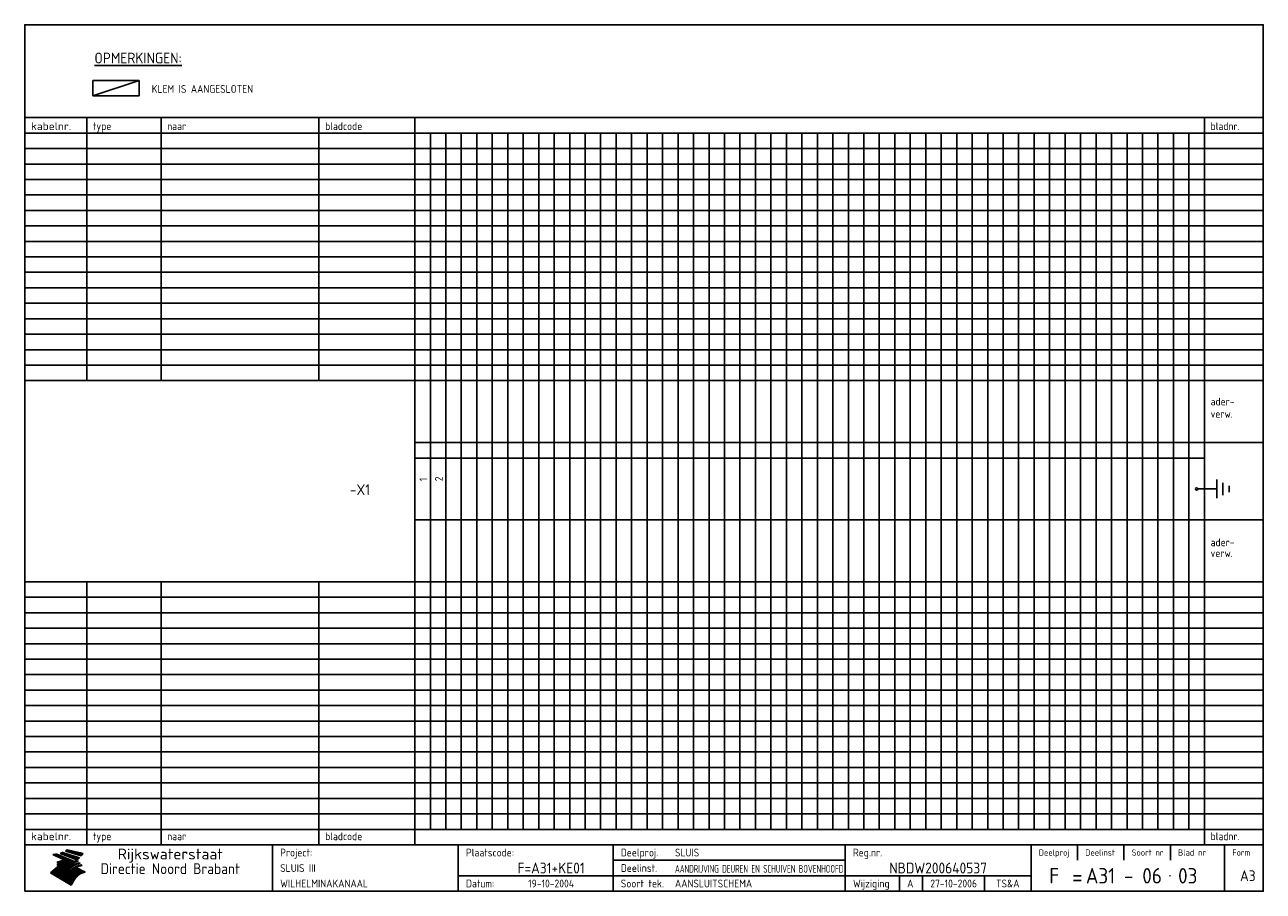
# Model space of a CAD drawing. Extents: x 10 to 410, y 10 to 290.
import ezdxf
from ezdxf.enums import TextEntityAlignment as Align

# ---------------------------------------------------------------- set-up
doc = ezdxf.new("R2010")
doc.units = 0
doc.header["$MEASUREMENT"] = 0
doc.linetypes.add('CENTRE', pattern=[50.8, 31.75, -6.35, 6.35, -6.35])
doc.layers.get('0').update_dxf_attribs({"linetype": 'CONTINUOUS'})
for name, color, linetype in [('0-25', 7, 'CONTINUOUS'), ('0-35', 2, 'CONTINUOUS'), ('0-50', 3, 'CONTINUOUS'), ('B-25', 7, 'CONTINUOUS'), ('B-35', 2, 'CONTINUOUS'), ('S-25', 7, 'CONTINUOUS'), ('S-35', 2, 'CONTINUOUS')]:
    doc.layers.add(name, color=color, linetype=linetype)
doc.styles.add('ISO', font='iso.shx')
doc.styles.get("Standard").update_dxf_attribs({"font": 'iso.shx'})

# ---------------------------------------------------------------- blocks, each defined once
blk = doc.blocks.new('rme15')
at = {"layer": '0-25'}
for p, q in [((410, 35), (10, 35)), ((410, 30), (10, 30)), ((350, 25), (350, 20)), ((365, 25), (365, 20)), ((380, 25), (380, 20)), ((200, 20), (275, 20)), ((150, 15), (335, 15)), ((292.5, 15), (292.5, 10)), ((300, 15), (300, 10)), ((320, 15), (320, 10))]:
    blk.add_line(p, q, dxfattribs=at)
at = {"layer": '0-25', "color": 7}
for p, q in [((19.1, 21.89), (25.12, 19)), ((19.1, 21.89), (25.12, 19)), ((19.17, 21.86), (20.7, 21.86)), ((19.29, 21.8), (20.83, 21.8)), ((19.4, 21.75), (20.96, 21.75)), ((19.52, 21.69), (21.09, 21.69)), ((19.64, 21.63), (21.22, 21.63)), ((19.74, 21.92), (20.56, 21.92)), ((19.75, 21.58), (21.36, 21.58)), ((19.87, 21.52), (21.49, 21.52)), ((19.99, 21.47), (21.62, 21.47)), ((20.11, 21.41), (21.75, 21.41)), ((20.22, 21.35), (21.88, 21.35)), ((20.25, 21.97), (20.43, 21.97)), ((20.34, 21.3), (22.02, 21.3)), ((20.38, 21.99), (26.02, 19.59)), ((20.38, 21.99), (26.02, 19.59)), ((20.46, 21.24), (22.15, 21.24)), ((20.57, 21.18), (22.28, 21.18)), ((20.69, 21.13), (22.41, 21.13)), ((20.81, 21.07), (22.55, 21.07)), ((20.92, 21.02), (22.68, 21.02)), ((21.04, 20.96), (22.81, 20.96)), ((21.16, 20.9), (22.94, 20.9)), ((21.27, 20.85), (23.07, 20.85)), ((21.39, 20.79), (23.21, 20.79)), ((21.47, 22.25), (26.83, 20.19)), ((21.47, 22.25), (26.83, 20.19)), ((21.49, 22.25), (23.07, 22.25)), ((21.51, 20.73), (23.34, 20.73)), ((21.6, 22.2), (23.25, 22.2)), ((21.63, 20.68), (23.47, 20.68)), ((21.65, 22.31), (22.89, 22.31)), ((21.74, 20.62), (23.6, 20.62)), ((21.75, 22.14), (23.42, 22.14)), ((21.8, 22.37), (22.71, 22.37)), ((21.86, 20.57), (23.73, 20.57)), ((21.9, 22.08), (23.6, 22.08)), ((21.94, 22.42), (22.53, 22.42)), ((21.98, 20.51), (23.87, 20.51)), ((22.04, 22.03), (23.78, 22.03)), ((22.06, 22.48), (22.36, 22.48)), ((22.09, 20.45), (24, 20.45)), ((22.18, 22.53), (27.65, 20.8)), ((22.18, 22.53), (27.65, 20.8)), ((22.19, 21.97), (23.96, 21.97)), ((22.21, 20.4), (24.13, 20.4)), ((22.33, 20.34), (24.26, 20.34)), ((22.34, 21.92), (24.13, 21.92)), ((22.37, 20), (23.08, 20)), ((22.44, 20.28), (24.4, 20.28)), ((22.48, 21.86), (24.31, 21.86)), ((22.49, 20.06), (23.04, 20.06)), ((22.56, 20.23), (24.53, 20.23)), ((22.61, 20.12), (22.93, 20.12)), ((22.63, 21.8), (24.49, 21.8)), ((22.68, 20.17), (24.66, 20.17)), ((22.71, 20.17), (22.82, 20.17)), ((23.11, 20.02), (22.77, 20.2)), ((23.11, 20.02), (22.77, 20.2)), ((22.78, 21.75), (24.67, 21.75)), ((22.79, 20.12), (24.79, 20.12)), ((22.91, 20.06), (24.92, 20.06)), ((22.92, 21.69), (24.85, 21.69)), ((23.03, 20), (25.06, 20)), ((23.07, 21.63), (25.02, 21.63)), ((23.14, 22.99), (28.22, 21.46)), ((23.14, 22.99), (28.22, 21.46)), ((23.15, 22.98), (25.33, 22.98)), ((23.22, 21.58), (25.2, 21.58)), ((23.23, 23.04), (25.09, 23.04)), ((23.32, 23.1), (24.84, 23.1)), ((23.34, 22.93), (25.57, 22.93)), ((23.36, 21.52), (25.38, 21.52)), ((23.4, 23.15), (24.6, 23.15)), ((23.49, 23.21), (24.36, 23.21)), ((23.51, 21.47), (25.56, 21.47)), ((23.52, 22.87), (25.81, 22.87)), ((23.57, 23.27), (24.12, 23.27)), ((23.64, 23.32), (23.87, 23.32)), ((23.66, 21.41), (25.74, 21.41)), ((23.7, 23.36), (28.82, 22.17)), ((23.7, 23.36), (28.82, 22.17)), ((23.71, 22.82), (26.06, 22.82)), ((23.8, 21.35), (25.91, 21.35)), ((23.9, 22.76), (26.3, 22.76)), ((23.95, 21.3), (26.09, 21.3)), ((24.09, 22.7), (26.54, 22.7)), ((24.09, 21.24), (26.27, 21.24)), ((24.24, 21.18), (26.45, 21.18)), ((24.27, 22.65), (26.78, 22.65)), ((24.39, 21.13), (26.62, 21.13)), ((24.46, 22.59), (27.03, 22.59)), ((24.53, 21.07), (26.8, 21.07)), ((24.65, 22.53), (27.27, 22.53)), ((24.68, 21.02), (26.98, 21.02)), ((24.83, 20.96), (27.16, 20.96)), ((24.84, 22.48), (27.51, 22.48)), ((24.97, 20.9), (27.34, 20.9)), ((25.02, 22.42), (27.75, 22.42)), ((25.12, 20.85), (27.51, 20.85)), ((25.21, 22.37), (28, 22.37)), ((25.27, 20.79), (27.63, 20.79)), ((25.4, 22.31), (28.24, 22.31)), ((25.41, 20.73), (27.57, 20.73)), ((25.56, 20.68), (27.51, 20.68)), ((25.58, 22.25), (28.48, 22.25)), ((25.71, 20.62), (27.44, 20.62)), ((25.77, 22.2), (28.72, 22.2)), ((25.85, 20.57), (27.37, 20.57)), ((25.96, 22.14), (28.79, 22.14)), ((26, 20.51), (27.29, 20.51)), ((26.15, 22.08), (28.75, 22.08)), ((26.15, 20.45), (27.22, 20.45)), ((26.29, 20.4), (27.14, 20.4)), ((26.33, 22.03), (28.71, 22.03)), ((26.44, 20.34), (27.06, 20.34)), ((26.52, 21.97), (28.66, 21.97)), ((26.59, 20.28), (26.97, 20.28)), ((26.71, 21.92), (28.62, 21.92)), ((26.73, 20.23), (26.89, 20.23)), ((26.9, 21.86), (28.57, 21.86)), ((27.08, 21.8), (28.52, 21.8)), ((27.27, 21.75), (28.48, 21.75)), ((27.46, 21.69), (28.43, 21.69)), ((27.65, 21.63), (28.38, 21.63)), ((27.83, 21.58), (28.33, 21.58)), ((28.02, 21.52), (28.28, 21.52)), ((28.21, 21.47), (28.22, 21.47)), ((20.58, 17.88), (18.3, 16)), ((20.58, 17.88), (18.3, 16)), ((24.94, 11.97), (18.3, 16)), ((24.94, 11.97), (18.3, 16)), ((18.31, 16.01), (20.96, 16.01)), ((18.38, 16.07), (21.46, 16.07)), ((18.45, 16.12), (21.88, 16.12)), ((18.52, 16.18), (22.15, 16.18)), ((18.59, 16.23), (22.38, 16.23)), ((18.65, 16.29), (22.58, 16.29)), ((18.72, 16.35), (22.75, 16.35)), ((18.79, 16.4), (22.91, 16.4)), ((18.86, 16.46), (20.6, 16.46)), ((18.93, 16.52), (20.6, 16.52)), ((18.99, 16.57), (20.6, 16.57)), ((19.06, 16.63), (20.6, 16.63)), ((19.13, 16.68), (20.6, 16.68)), ((19.2, 16.74), (20.6, 16.74)), ((19.27, 16.8), (20.6, 16.8)), ((19.33, 16.85), (21.07, 16.85)), ((19.4, 16.91), (21.55, 16.91)), ((19.47, 16.97), (21.88, 16.97)), ((19.54, 17.02), (22.13, 17.02)), ((19.61, 17.08), (22.34, 17.08)), ((19.67, 17.13), (20.6, 17.13)), ((19.74, 17.19), (20.6, 17.19)), ((19.81, 17.25), (20.6, 17.25)), ((19.88, 17.3), (20.6, 17.3)), ((19.95, 17.36), (20.6, 17.36)), ((20.01, 17.42), (20.6, 17.42)), ((20.08, 17.47), (20.93, 17.47)), ((20.15, 17.53), (21.26, 17.53)), ((20.22, 17.58), (21.51, 17.58)), ((20.29, 17.64), (21.72, 17.64)), ((20.35, 17.7), (21.9, 17.7)), ((20.42, 17.75), (22.07, 17.75)), ((20.49, 17.81), (22.22, 17.81)), ((20.56, 17.87), (22.36, 17.87)), ((20.6, 19.11), (20.58, 19.51)), ((20.6, 19.11), (20.58, 19.51)), ((20.58, 19.5), (22.09, 19.5)), ((20.58, 19.44), (21.95, 19.44)), ((20.59, 19.38), (21.79, 19.38)), ((20.59, 19.33), (21.62, 19.33)), ((20.59, 19.27), (21.42, 19.27)), ((20.6, 19.22), (21.2, 19.22)), ((20.6, 19.16), (20.93, 19.16)), ((20.6, 19.11), (20.69, 19.12)), ((20.6, 19.11), (20.69, 19.12)), ((20.6, 18.79), (20.77, 18.81)), ((20.6, 18.79), (20.77, 18.81)), ((20.6, 18.29), (20.6, 18.79)), ((20.6, 18.29), (20.6, 18.79)), ((20.6, 18.77), (22.46, 18.77)), ((20.6, 18.71), (22.33, 18.71)), ((20.6, 18.65), (22.19, 18.65)), ((20.6, 18.6), (22.04, 18.6)), ((20.6, 18.54), (21.87, 18.54)), ((20.6, 18.48), (21.68, 18.48)), ((20.6, 18.43), (21.46, 18.43)), ((20.6, 18.37), (21.21, 18.37)), ((20.6, 18.29), (20.88, 18.32)), ((20.6, 18.29), (20.88, 18.32)), ((20.6, 18.32), (20.87, 18.32)), ((20.6, 17.88), (20.86, 17.91)), ((20.6, 17.88), (20.86, 17.91)), ((20.6, 17.43), (20.97, 17.48)), ((20.6, 17.43), (20.97, 17.48)), ((20.6, 17.43), (20.6, 17.09)), ((20.6, 17.43), (20.6, 17.09)), ((20.6, 17.09), (21.26, 17.16)), ((20.6, 17.09), (21.26, 17.16)), ((20.6, 16.8), (21.37, 16.89)), ((20.6, 16.8), (21.37, 16.89)), ((20.6, 16.8), (20.6, 16.45)), ((20.6, 16.8), (20.6, 16.45)), ((20.6, 16.45), (21.56, 16.56)), ((20.6, 16.45), (21.56, 16.56)), ((20.6, 15.97), (21.67, 16.09)), ((20.6, 15.97), (21.67, 16.09)), ((20.7, 16.46), (23.06, 16.46)), ((20.9, 19.55), (22.23, 19.55)), ((20.9, 18.82), (22.59, 18.82)), ((20.98, 17.92), (22.5, 17.92)), ((21.02, 17.13), (22.53, 17.13)), ((21.19, 19.61), (22.35, 19.61)), ((21.2, 16.52), (23.2, 16.52)), ((21.32, 18.88), (22.71, 18.88)), ((21.32, 17.98), (22.62, 17.98)), ((21.42, 19.67), (22.47, 19.67)), ((21.47, 17.19), (22.7, 17.19)), ((21.59, 18.03), (22.74, 18.03)), ((21.61, 18.93), (22.82, 18.93)), ((21.62, 19.72), (22.59, 19.72)), ((21.72, 16.57), (23.32, 16.57)), ((21.77, 17.25), (22.85, 17.25)), ((21.8, 19.78), (22.69, 19.78)), ((21.8, 18.09), (22.85, 18.09)), ((21.84, 18.99), (22.92, 18.99)), ((21.96, 19.83), (22.79, 19.83)), ((21.99, 18.15), (22.95, 18.15)), ((22.01, 17.3), (22.99, 17.3)), ((22.03, 19.05), (23.03, 19.05)), ((22.1, 16.63), (23.44, 16.63)), ((22.11, 19.89), (22.89, 19.89)), ((22.16, 18.2), (23.05, 18.2)), ((22.21, 19.1), (23.12, 19.1)), ((22.21, 17.36), (23.12, 17.36)), ((22.24, 19.95), (22.99, 19.95)), ((22.31, 18.26), (23.15, 18.26)), ((22.36, 19.16), (23.22, 19.16)), ((22.38, 16.68), (23.56, 16.68)), ((22.39, 17.42), (23.24, 17.42)), ((22.45, 18.32), (23.24, 18.32)), ((22.51, 19.22), (23.3, 19.22)), ((22.56, 17.47), (23.36, 17.47)), ((22.59, 18.37), (23.33, 18.37)), ((22.6, 16.74), (23.66, 16.74)), ((22.64, 19.27), (23.39, 19.27)), ((22.71, 18.43), (23.42, 18.43)), ((22.71, 17.53), (23.47, 17.53)), ((22.77, 19.33), (23.47, 19.33)), ((22.79, 16.8), (23.77, 16.8)), ((22.83, 18.48), (23.5, 18.48)), ((22.84, 17.58), (23.57, 17.58)), ((22.89, 19.38), (23.55, 19.38)), ((22.94, 18.54), (23.58, 18.54)), ((22.96, 16.85), (23.86, 16.85)), ((22.97, 17.64), (23.67, 17.64)), ((23, 19.44), (23.63, 19.44)), ((23.04, 18.6), (23.66, 18.6)), ((23.1, 19.5), (23.72, 19.5)), ((23.1, 17.7), (23.77, 17.7)), ((23.12, 16.91), (23.96, 16.91)), ((23.14, 18.65), (23.74, 18.65)), ((23.15, 19.95), (25.19, 19.95)), ((23.21, 19.55), (23.8, 19.55)), ((23.21, 17.75), (23.86, 17.75)), ((23.21, 16.01), (28.9, 16.01)), ((23.24, 18.71), (23.82, 18.71)), ((23.26, 19.89), (25.32, 19.89)), ((23.26, 16.97), (24.05, 16.97)), ((23.3, 19.61), (23.88, 19.61)), ((23.32, 17.81), (23.95, 17.81)), ((23.33, 18.77), (23.91, 18.77)), ((23.37, 16.07), (29.08, 16.07)), ((23.38, 19.83), (25.45, 19.83)), ((23.39, 19.67), (23.81, 19.67)), ((23.39, 17.02), (24.14, 17.02)), ((23.42, 18.82), (23.99, 18.82)), ((23.42, 17.87), (24.03, 17.87)), ((23.45, 19.7), (23.58, 19.79)), ((23.45, 19.7), (23.58, 19.79)), ((23.48, 19.72), (23.7, 19.72)), ((23.5, 19.78), (25.58, 19.78)), ((23.51, 18.88), (24.07, 18.88)), ((23.51, 16.12), (29.27, 16.12)), ((23.52, 17.92), (24.11, 17.92)), ((23.52, 17.08), (24.22, 17.08)), ((23.54, 18.9), (24.3, 19.42)), ((23.54, 18.9), (24.3, 19.42)), ((23.56, 19.78), (23.59, 19.78)), ((23.56, 19.39), (23.9, 19.62)), ((23.56, 19.39), (23.9, 19.62)), ((23.58, 19.79), (23.9, 19.62)), ((23.58, 19.79), (23.9, 19.62)), ((23.59, 18.93), (24.15, 18.93)), ((23.61, 19.72), (25.72, 19.72)), ((23.62, 17.98), (24.2, 17.98)), ((23.63, 17.13), (24.3, 17.13)), ((23.65, 18.59), (24.62, 19.25)), ((23.65, 18.59), (24.62, 19.25)), ((29.41, 16.17), (23.65, 16.17)), ((23.67, 18.99), (24.23, 18.99)), ((23.71, 18.03), (24.28, 18.03)), ((23.73, 19.67), (25.85, 19.67)), ((23.75, 19.05), (24.32, 19.05)), ((23.75, 17.19), (24.38, 17.19)), ((23.77, 16.23), (29.47, 16.23)), ((23.79, 18.09), (24.36, 18.09)), ((23.83, 19.1), (24.4, 19.1)), ((23.85, 19.61), (25.98, 19.61)), ((23.85, 17.25), (24.46, 17.25)), ((23.88, 18.15), (24.44, 18.15)), ((23.89, 16.29), (29.36, 16.29)), ((23.92, 19.16), (24.48, 19.16)), ((23.94, 18.19), (25.23, 19.07)), ((23.94, 18.19), (25.23, 19.07)), ((23.95, 17.3), (24.55, 17.3)), ((23.96, 19.55), (25.96, 19.55)), ((23.96, 18.2), (24.53, 18.2)), ((24, 19.22), (24.56, 19.22)), ((24, 16.35), (29.24, 16.35)), ((24.04, 18.26), (24.61, 18.26)), ((24.05, 17.36), (24.63, 17.36)), ((24.06, 17.88), (25.34, 18.76)), ((24.06, 17.88), (25.34, 18.76)), ((24.08, 19.5), (25.88, 19.5)), ((24.08, 19.27), (24.58, 19.27)), ((24.11, 16.4), (29.13, 16.4)), ((24.13, 18.32), (24.69, 18.32)), ((24.14, 17.42), (24.71, 17.42)), ((24.16, 19.33), (24.47, 19.33)), ((24.2, 19.44), (25.79, 19.44)), ((24.21, 18.37), (24.77, 18.37)), ((24.21, 16.46), (29.02, 16.46)), ((24.23, 17.47), (24.79, 17.47)), ((24.24, 17.48), (25.52, 18.36)), ((24.24, 17.48), (25.52, 18.36)), ((24.25, 19.38), (24.36, 19.38)), ((24.29, 18.43), (24.85, 18.43)), ((24.3, 19.42), (24.62, 19.25)), ((24.3, 19.42), (24.62, 19.25)), ((24.31, 19.38), (25.71, 19.38)), ((24.31, 17.53), (24.87, 17.53)), ((24.31, 16.52), (28.91, 16.52)), ((24.35, 17.17), (25.64, 18.05)), ((24.35, 17.17), (25.64, 18.05)), ((24.37, 18.48), (24.94, 18.48)), ((24.39, 17.58), (24.96, 17.58)), ((24.4, 16.57), (28.79, 16.57)), ((24.43, 19.33), (25.62, 19.33)), ((24.45, 18.54), (25.02, 18.54)), ((24.47, 17.64), (25.04, 17.64)), ((24.49, 16.63), (28.68, 16.63)), ((24.54, 18.6), (25.1, 18.6)), ((24.55, 19.27), (25.54, 19.27)), ((24.56, 17.7), (25.12, 17.7)), ((24.57, 16.68), (28.57, 16.68)), ((24.62, 18.65), (25.18, 18.65)), ((24.63, 16.72), (25.91, 17.6)), ((24.63, 16.72), (25.91, 17.6)), ((24.64, 17.75), (25.2, 17.75)), ((24.66, 16.74), (28.45, 16.74)), ((24.67, 19.22), (25.45, 19.22)), ((24.7, 18.71), (25.27, 18.71)), ((24.72, 17.81), (25.29, 17.81)), ((24.74, 16.8), (28.34, 16.8)), ((24.78, 19.16), (25.37, 19.16)), ((24.78, 18.77), (25.34, 18.77)), ((24.8, 17.87), (25.37, 17.87)), ((24.82, 16.85), (28.23, 16.85)), ((24.87, 18.82), (25.4, 18.82)), ((24.89, 17.92), (25.45, 17.92)), ((24.9, 19.1), (25.28, 19.1)), ((24.9, 16.91), (28.11, 16.91)), ((24.95, 18.88), (25.45, 18.88)), ((24.97, 17.98), (25.53, 17.98)), ((24.99, 16.97), (28, 16.97)), ((25.02, 19.05), (25.2, 19.05)), ((25.03, 18.93), (25.51, 18.93)), ((25.05, 18.03), (25.61, 18.03)), ((25.07, 17.02), (27.89, 17.02)), ((25.11, 18.99), (25.57, 18.99)), ((26.02, 19.59), (25.12, 19)), ((26.02, 19.59), (25.12, 19)), ((25.13, 18.09), (25.68, 18.09)), ((25.15, 17.08), (27.77, 17.08)), ((25.19, 19.05), (25.63, 19.05)), ((25.21, 18.15), (25.75, 18.15)), ((25.23, 17.13), (27.66, 17.13)), ((25.26, 19.1), (25.7, 19.1)), ((25.3, 18.2), (25.82, 18.2)), ((25.31, 17.19), (27.55, 17.19)), ((25.33, 19.16), (25.77, 19.16)), ((25.38, 18.26), (25.89, 18.26)), ((25.39, 19.22), (25.85, 19.22)), ((25.4, 17.25), (27.43, 17.25)), ((25.46, 18.32), (25.97, 18.32)), ((25.47, 19.27), (25.93, 19.27)), ((25.48, 17.3), (27.32, 17.3)), ((25.54, 19.33), (26.03, 19.33)), ((25.54, 18.37), (26.06, 18.37)), ((25.56, 17.36), (27.21, 17.36)), ((25.62, 18.43), (26.14, 18.43)), ((25.63, 19.38), (26.13, 19.38)), ((25.64, 17.42), (27.1, 17.42)), ((25.7, 18.48), (26.24, 18.48)), ((25.72, 19.44), (26.24, 19.44)), ((25.73, 17.47), (26.98, 17.47)), ((25.79, 18.54), (26.34, 18.54)), ((25.81, 17.53), (26.87, 17.53)), ((25.82, 19.5), (26.36, 19.5)), ((25.89, 18.6), (26.46, 18.6)), ((25.89, 17.58), (26.76, 17.58)), ((25.93, 19.55), (26.53, 19.55)), ((25.96, 17.64), (26.64, 17.64)), ((25.99, 18.65), (26.58, 18.65)), ((26.04, 17.7), (26.59, 17.7)), ((26.06, 19.61), (26.85, 19.61)), ((26.1, 18.71), (26.72, 18.71)), ((26.12, 17.75), (26.67, 17.75)), ((26.2, 17.81), (26.76, 17.81)), ((26.21, 19.67), (27.23, 19.67)), ((26.23, 18.77), (26.89, 18.77)), ((26.29, 17.87), (26.86, 17.87)), ((26.37, 18.82), (27.09, 18.82)), ((26.39, 17.92), (26.97, 17.92)), ((26.44, 19.72), (27.18, 19.72)), ((26.49, 17.98), (27.09, 17.98)), ((26.53, 18.88), (27.34, 18.88)), ((26.56, 17.68), (29.54, 16.2)), ((26.56, 17.68), (29.54, 16.2)), ((26.6, 18.03), (27.22, 18.03)), ((26.72, 18.09), (27.38, 18.09)), ((26.73, 18.93), (27.66, 18.93)), ((26.85, 18.15), (27.56, 18.15)), ((26.99, 18.99), (27.9, 18.99)), ((27, 18.2), (27.8, 18.2)), ((27.13, 19.78), (27.25, 19.64)), ((27.13, 19.78), (27.25, 19.64)), ((27.18, 18.26), (28.13, 18.26)), ((27.26, 19.05), (27.84, 19.05)), ((27.39, 18.32), (28.47, 18.32)), ((27.7, 18.37), (28.49, 18.37)), ((27.78, 19.1), (27.93, 18.96)), ((27.78, 19.1), (27.93, 18.96)), ((28, 18.43), (28.44, 18.43)), ((28.29, 15.83), (29.54, 16.2)), ((28.29, 15.83), (29.54, 16.2)), ((28.39, 18.48), (28.54, 18.32)), ((28.39, 18.48), (28.54, 18.32)), ((29.54, 16.2), (29.45, 16.17)), ((29.54, 16.2), (29.45, 16.17)), ((29.46, 16.18), (29.47, 16.18)), ((18.38, 15.95), (20.6, 15.95)), ((18.47, 15.9), (20.6, 15.9)), ((18.57, 15.84), (20.6, 15.84)), ((18.66, 15.78), (20.6, 15.78)), ((18.75, 15.73), (20.6, 15.73)), ((18.85, 15.67), (20.6, 15.67)), ((18.94, 15.62), (20.6, 15.62)), ((19.03, 15.56), (27.83, 15.56)), ((19.12, 15.5), (27.75, 15.5)), ((19.22, 15.45), (27.66, 15.45)), ((19.31, 15.39), (27.58, 15.39)), ((19.4, 15.33), (27.5, 15.33)), ((19.49, 15.28), (27.43, 15.28)), ((19.59, 15.22), (27.36, 15.22)), ((19.68, 15.17), (27.29, 15.17)), ((19.77, 15.11), (27.22, 15.11)), ((19.86, 15.05), (27.15, 15.05)), ((19.96, 15), (27.09, 15)), ((20.05, 14.94), (27.02, 14.94)), ((20.14, 14.88), (26.96, 14.88)), ((20.24, 14.83), (26.9, 14.83)), ((20.33, 14.77), (26.84, 14.77)), ((20.42, 14.72), (26.79, 14.72)), ((20.51, 14.66), (26.73, 14.66)), ((20.6, 15.97), (20.6, 15.58)), ((20.6, 15.97), (20.6, 15.58)), ((20.6, 15.58), (21.95, 15.73)), ((20.6, 15.58), (21.95, 15.73)), ((20.61, 14.6), (26.68, 14.6)), ((20.7, 14.55), (26.62, 14.55)), ((20.79, 14.49), (26.57, 14.49)), ((20.88, 14.43), (26.52, 14.43)), ((20.94, 15.62), (27.92, 15.62)), ((20.98, 14.38), (26.47, 14.38)), ((21.07, 14.32), (26.42, 14.32)), ((21.16, 14.27), (26.38, 14.27)), ((21.25, 14.21), (26.33, 14.21)), ((21.35, 14.15), (26.29, 14.15)), ((21.44, 14.1), (26.24, 14.1)), ((21.45, 15.67), (28.01, 15.67)), ((21.53, 14.04), (26.2, 14.04)), ((21.63, 13.98), (26.16, 13.98)), ((21.72, 13.93), (26.12, 13.93)), ((21.81, 13.87), (26.08, 13.87)), ((21.9, 13.82), (26.04, 13.82)), ((21.96, 15.73), (28.11, 15.73)), ((22, 13.76), (26, 13.76)), ((22.09, 13.7), (25.96, 13.7)), ((22.18, 13.65), (25.93, 13.65)), ((22.27, 13.59), (25.89, 13.59)), ((22.34, 15.78), (28.21, 15.78)), ((22.37, 13.53), (25.86, 13.53)), ((22.46, 13.48), (25.82, 13.48)), ((22.55, 13.42), (25.79, 13.42)), ((22.62, 15.84), (28.33, 15.84)), ((22.65, 13.37), (25.76, 13.37)), ((22.74, 13.31), (25.73, 13.31)), ((22.83, 13.25), (25.69, 13.25)), ((22.84, 15.9), (28.52, 15.9)), ((22.92, 13.2), (25.66, 13.2)), ((23.02, 13.14), (25.63, 13.14)), ((23.04, 15.95), (28.71, 15.95)), ((23.11, 13.08), (25.59, 13.08)), ((23.2, 13.03), (25.56, 13.03)), ((23.29, 12.97), (25.53, 12.97)), ((23.39, 12.92), (25.5, 12.92)), ((23.48, 12.86), (25.46, 12.86)), ((23.57, 12.8), (25.43, 12.8)), ((23.66, 12.75), (25.4, 12.75)), ((23.76, 12.69), (25.36, 12.69)), ((23.85, 12.63), (25.33, 12.63)), ((23.94, 12.58), (25.3, 12.58)), ((24.04, 12.52), (25.26, 12.52)), ((24.13, 12.47), (25.23, 12.47)), ((24.22, 12.41), (25.2, 12.41)), ((24.31, 12.35), (25.17, 12.35)), ((24.41, 12.3), (25.13, 12.3)), ((24.5, 12.24), (25.1, 12.24)), ((24.59, 12.18), (25.07, 12.18)), ((24.68, 12.13), (25.03, 12.13)), ((24.78, 12.07), (25, 12.07)), ((24.87, 12.02), (24.97, 12.02)), ((24.94, 11.97), (25.81, 13.45)), ((24.94, 11.97), (25.81, 13.45))]:
    blk.add_line(p, q, dxfattribs=at)
for centre, radius, start, end in [((19.15, 29.7), 7.8, 269.6055, 279.0886), ((19.15, 29.7), 7.8, 269.6055, 279.0886), ((19.93, 25.38), 5.91, 276.3402, 298.7463), ((19.93, 25.38), 5.91, 276.3402, 298.7463), ((19.84, 25.09), 6.03, 278.129, 302.868), ((19.84, 25.09), 6.03, 278.129, 302.868), ((19.84, 27.26), 5.27, 288.0217, 296.3084), ((19.84, 27.26), 5.27, 288.0217, 296.3084), ((20.49, 27.56), 5.28, 300.0654, 307.393), ((20.49, 27.56), 5.28, 300.0654, 307.393), ((24.11, 24.7), 5.26, 301.1147, 312.2814), ((24.11, 24.7), 5.26, 301.1147, 312.2814), ((21.95, 27.32), 8.59, 316.9248, 323.1399), ((21.95, 27.32), 8.59, 316.9248, 323.1399), ((20.21, 23.78), 5.91, 273.6149, 304.3803), ((20.21, 23.78), 5.91, 273.6149, 304.3803), ((20.35, 24.56), 5.76, 274.164, 302.5474), ((20.35, 24.56), 5.76, 274.164, 302.5474), ((20.05, 24.28), 6.02, 277.9472, 305.7139), ((20.05, 24.28), 6.02, 277.9472, 305.7139), ((20.04, 23.49), 6.09, 278.8115, 306.4242), ((20.04, 23.49), 6.09, 278.8115, 306.4242), ((20.53, 23.07), 5.96, 277.0519, 304.973), ((20.53, 23.07), 5.96, 277.0519, 304.973), ((20.72, 22.76), 5.91, 276.3402, 304.3803), ((20.72, 22.76), 5.91, 276.3402, 304.3803), ((21.06, 22.34), 5.81, 274.9043, 303.1745), ((21.06, 22.34), 5.81, 274.9043, 303.1745), ((20.82, 22.06), 6.04, 278.1111, 305.8489), ((20.82, 22.06), 6.04, 278.1111, 305.8489), ((21.3, 21.6), 5.91, 276.3402, 304.3803), ((21.3, 21.6), 5.91, 276.3402, 304.3803), ((27.05, 17.17), 2.63, 107.4286, 133.7799), ((27.05, 17.17), 2.63, 107.4286, 133.7799), ((27.45, 16.91), 2.81, 110.4143, 138.7411), ((27.45, 16.91), 2.81, 110.4143, 138.7411), ((27.57, 15.64), 3.4, 98.1566, 126.9045), ((27.57, 15.64), 3.4, 98.1566, 126.9045), ((27.91, 15.54), 3.39, 100.5835, 132.088), ((27.91, 15.54), 3.39, 100.5835, 132.088), ((28.21, 14.74), 3.67, 95.7581, 128.7216), ((28.21, 14.74), 3.67, 95.7581, 128.7216), ((27.01, 16.84), 2.93, 87.7348, 104.8316), ((27.01, 16.84), 2.93, 87.7348, 104.8316), ((27.37, 15.71), 3.93, 91.7838, 103.2817), ((27.37, 15.71), 3.93, 91.7838, 103.2817), ((28.4, 15.05), 3.21, 96.3886, 125.0052), ((28.4, 15.05), 3.21, 96.3886, 125.0052), ((27.82, 16.31), 2.8, 90.634, 105.1984), ((27.82, 16.31), 2.8, 90.634, 105.1984), ((28.19, 15.04), 3.93, 93.8342, 103.2817), ((28.19, 15.04), 3.93, 93.8342, 103.2817), ((28.58, 15.69), 2.8, 93.8141, 105.1984), ((28.58, 15.69), 2.8, 93.8141, 105.1984), ((28.95, 14.41), 3.93, 96.0135, 103.2817), ((28.95, 14.41), 3.93, 96.0135, 103.2817), ((31.24, 10.26), 6.3, 117.9568, 149.6251), ((31.24, 10.26), 6.3, 117.9568, 149.6251)]:
    blk.add_arc(centre, radius, start, end, dxfattribs=at)
at = {"layer": '0-35'}
for p, q in [((90, 25), (90, 10)), ((150, 25), (150, 10)), ((200, 25), (200, 10)), ((275, 25), (275, 10)), ((335, 25), (335, 10)), ((397.5, 25), (397.5, 10))]:
    blk.add_line(p, q, dxfattribs=at)
at = {"layer": '0-50'}
for p, q in [((10, 25), (410, 25)), ((348.75, 15), (351.25, 15)), ((348.75, 13.5), (351.25, 13.5))]:
    blk.add_line(p, q, dxfattribs=at)
blk.add_lwpolyline([(10, 10), (410, 10), (410, 290), (10, 290)], close=True, dxfattribs=at)
at = {"layer": '0-50', "const_width": 0.25}
blk.add_lwpolyline([(379.75, 15, 1), (380, 15, 1)], format="xyb", close=True, dxfattribs=at)
at = {"layer": '0-25', "style": 'ISO'}
for s, height, p in [('Project:', 2.5, (92.5, 22.5)), ('Plaatscode:', 2.5, (152.5, 22.5)), ('Deelproj.', 2.5, (202.5, 22.5)), ('Reg.nr.', 2.5, (277.5, 22.5)), ('Deelproj', 2, (337.5, 22.5)), ('Deelinst', 2, (352.5, 22.5)), ('Soort nr', 2, (367.5, 22.5)), ('Blad nr', 2, (382.5, 22.5)), ('Form', 2, (400, 22.5)), ('Deelinst.', 2.5, (202.5, 17.5)), ('Datum:', 2.5, (152.5, 12.5)), ('Soort tek.', 2.5, (202.5, 12.5)), ('Wijziging', 2.5, (277.5, 12.5))]:
    blk.add_text(s, height=height, dxfattribs=at).set_placement(p, align=Align.MIDDLE_LEFT)
for tag, height, p in [('N', 2.5, (220, 22.5)), ('B', 2.5, (92.5, 17.5)), ('P', 1.8, (220, 17.5)), ('C', 2.5, (92.5, 12.5)), ('U', 2.5, (220, 12.5)), ('REV', 2.5, (295, 12.5))]:
    blk.add_attdef(tag, text='', height=height, dxfattribs=at).set_placement(p, align=Align.MIDDLE_LEFT)
for tag, p in [('W', (180, 12.5)), ('Z', (310, 12.5)), ('Y', (327.5, 12.5))]:
    blk.add_attdef(tag, text='', height=2.5, dxfattribs=at).set_placement(p, align=Align.MIDDLE)
at = {"layer": '0-35', "style": 'ISO', "width": 1.182609}
blk.add_text('Rijkswaterstaat', height=3.5, dxfattribs=at).set_placement((40, 20.28), (74, 20.28), align=Align.FIT)
at = {"layer": '0-35', "color": 2, "style": 'ISO', "width": 1.016949}
blk.add_text('Directie Noord Brabant', height=3.5, dxfattribs=at).set_placement((34.5, 15.53), (79.5, 15.53), align=Align.FIT)
at = {"layer": '0-35', "style": 'ISO'}
blk.add_attdef('X', text='', height=3.5, dxfattribs=at).set_placement((180, 17.5), align=Align.MIDDLE_CENTER)
blk.add_attdef('RNR', text='', height=3.5, dxfattribs=at).set_placement((305, 17.5), align=Align.MIDDLE)
blk.add_attdef('FORM', text='', height=3.5, dxfattribs=at).set_placement((402.5, 15), align=Align.MIDDLE_LEFT)
at = {"layer": '0-50', "style": 'ISO'}
for tag, p in [('M', (342.5, 15)), ('O', (365, 15))]:
    blk.add_attdef(tag, text='', height=5, dxfattribs=at).set_placement(p, align=Align.MIDDLE)
blk.add_attdef('Q', text='', height=5, dxfattribs=at).set_placement((382.5, 15), align=Align.MIDDLE_LEFT)

msp = doc.modelspace()

# ---------------------------------------------------------------- linework, layer by layer
msp.add_line((136, 150), (391, 150))
at = {"layer": 'S-25'}
for p, q in [((32, 272), (32, 267)), ((47, 272), (32, 272)), ((32, 267), (47, 272)), ((47, 267), (47, 272)), ((32, 267), (47, 267)), ((10, 260), (410, 260)), ((10, 255), (410, 255)), ((141, 255), (141, 175)), ((146, 255), (146, 175)), ((151, 255), (151, 175)), ((156, 255), (156, 175)), ((161, 255), (161, 30)), ((166, 255), (166, 175)), ((171, 255), (171, 175)), ((176, 255), (176, 175)), ((181, 255), (181, 175)), ((186, 255), (186, 30)), ((191, 255), (191, 175)), ((196, 255), (196, 175)), ((201, 255), (201, 175)), ((206, 255), (206, 175)), ((211, 255), (211, 30)), ((216, 255), (216, 175)), ((221, 255), (221, 175)), ((226, 255), (226, 175)), ((231, 255), (231, 175)), ((236, 255), (236, 30)), ((241, 255), (241, 175)), ((246, 255), (246, 175)), ((251, 255), (251, 175)), ((256, 255), (256, 175)), ((261, 255), (261, 30)), ((266, 255), (266, 175)), ((271, 255), (271, 175)), ((276, 255), (276, 175)), ((281, 255), (281, 175)), ((286, 255), (286, 30)), ((291, 255), (291, 175)), ((296, 255), (296, 175)), ((301, 255), (301, 175)), ((306, 255), (306, 175)), ((311, 255), (311, 30)), ((316, 255), (316, 175)), ((321, 255), (321, 175)), ((326, 255), (326, 175)), ((331, 255), (331, 175)), ((336, 255), (336, 30)), ((341, 255), (341, 175)), ((346, 255), (346, 175)), ((351, 255), (351, 175)), ((356, 255), (356, 175)), ((361, 255), (361, 30)), ((366, 255), (366, 175)), ((371, 255), (371, 175)), ((376, 255), (376, 175)), ((381, 255), (381, 175)), ((386, 255), (386, 30)), ((10, 250), (410, 250)), ((10, 245), (410, 245)), ((10, 240), (410, 240)), ((10, 235), (410, 235)), ((10, 230), (410, 230)), ((10, 225), (410, 225)), ((10, 220), (410, 220)), ((10, 215), (410, 215)), ((10, 210), (410, 210)), ((10, 205), (410, 205)), ((10, 200), (410, 200)), ((10, 195), (410, 195)), ((10, 190), (410, 190)), ((10, 185), (410, 185)), ((10, 180), (410, 180)), ((10, 175), (410, 175)), ((141, 175), (141, 110)), ((146, 175), (146, 110)), ((151, 175), (151, 110)), ((156, 175), (156, 110)), ((166, 175), (166, 110)), ((171, 175), (171, 110)), ((176, 175), (176, 110)), ((181, 175), (181, 110)), ((191, 175), (191, 110)), ((196, 175), (196, 110)), ((201, 175), (201, 110)), ((206, 175), (206, 110)), ((216, 175), (216, 110)), ((221, 175), (221, 110)), ((226, 175), (226, 110)), ((231, 175), (231, 110)), ((241, 175), (241, 110)), ((246, 175), (246, 110)), ((251, 175), (251, 110)), ((256, 175), (256, 110)), ((266, 175), (266, 110)), ((271, 175), (271, 110)), ((276, 175), (276, 110)), ((281, 175), (281, 110)), ((291, 175), (291, 110)), ((296, 175), (296, 110)), ((301, 175), (301, 110)), ((306, 175), (306, 110)), ((316, 175), (316, 110)), ((321, 175), (321, 110)), ((326, 175), (326, 110)), ((331, 175), (331, 110)), ((341, 175), (341, 110)), ((346, 175), (346, 110)), ((351, 175), (351, 110)), ((356, 175), (356, 110)), ((366, 175), (366, 110)), ((371, 175), (371, 110)), ((376, 175), (376, 110)), ((381, 175), (381, 110)), ((389, 140), (395, 140)), ((395, 143), (395, 137)), ((397, 142), (397, 138)), ((399, 141), (399, 139)), ((10, 110), (410, 110)), ((141, 110), (141, 30)), ((146, 110), (146, 30)), ((151, 110), (151, 30)), ((156, 110), (156, 30)), ((166, 110), (166, 30)), ((171, 110), (171, 30)), ((176, 110), (176, 30)), ((181, 110), (181, 30)), ((191, 110), (191, 30)), ((196, 110), (196, 30)), ((201, 110), (201, 30)), ((206, 110), (206, 30)), ((216, 110), (216, 30)), ((221, 110), (221, 30)), ((226, 110), (226, 30)), ((231, 110), (231, 30)), ((241, 110), (241, 30)), ((246, 110), (246, 30)), ((251, 110), (251, 30)), ((256, 110), (256, 30)), ((266, 110), (266, 30)), ((271, 110), (271, 30)), ((276, 110), (276, 30)), ((281, 110), (281, 30)), ((291, 110), (291, 30)), ((296, 110), (296, 30)), ((301, 110), (301, 30)), ((306, 110), (306, 30)), ((316, 110), (316, 30)), ((321, 110), (321, 30)), ((326, 110), (326, 30)), ((331, 110), (331, 30)), ((341, 110), (341, 30)), ((346, 110), (346, 30)), ((351, 110), (351, 30)), ((356, 110), (356, 30)), ((366, 110), (366, 30)), ((371, 110), (371, 30)), ((376, 110), (376, 30)), ((381, 110), (381, 30)), ((10, 105), (410, 105)), ((10, 100), (410, 100)), ((10, 95), (410, 95)), ((10, 90), (410, 90)), ((10, 85), (410, 85)), ((10, 80), (410, 80)), ((10, 75), (410, 75)), ((10, 70), (410, 70)), ((10, 65), (410, 65)), ((10, 60), (410, 60)), ((10, 55), (410, 55)), ((10, 50), (410, 50)), ((10, 45), (410, 45)), ((10, 40), (410, 40)), ((10, 35), (410, 35)), ((10, 30), (410, 30))]:
    msp.add_line(p, q, dxfattribs=at)
for start, end in [(0, 180), (180, 0)]:
    msp.add_arc((388.5, 140), 0.375, start, end, dxfattribs=at)
at = {"layer": 'S-35'}
for p, q in [((30, 260), (30, 175)), ((54, 260), (54, 175)), ((105, 260), (105, 175)), ((136, 260), (136, 25)), ((391, 260), (391, 25)), ((136, 155), (410, 155)), ((136, 130), (410, 130)), ((30, 110), (30, 25)), ((54, 110), (54, 25)), ((105, 110), (105, 25))]:
    msp.add_line(p, q, dxfattribs=at)

# ---------------------------------------------------------------- block references
at = {"linetype": 'CENTRE'}
ref = msp.add_blockref('rme15', (0, 0), dxfattribs=at)
ref.add_attrib('B', 'SLUIS III', dxfattribs={"layer": '0-25', "height": 2.5, "style": 'ISO'}).set_placement((92.5, 17.5), align=Align.MIDDLE_LEFT)
ref.add_attrib('C', 'WILHELMINAKANAAL', dxfattribs={"layer": '0-25', "height": 2.5, "style": 'ISO'}).set_placement((92.5, 12.5), align=Align.MIDDLE_LEFT)
ref.add_attrib('N', 'SLUIS', dxfattribs={"layer": '0-25', "height": 2.5, "style": 'ISO'}).set_placement((220, 22.5), align=Align.MIDDLE_LEFT)
ref.add_attrib('U', 'AANSLUITSCHEMA', dxfattribs={"layer": '0-25', "height": 2.5, "style": 'ISO'}).set_placement((220, 12.5), align=Align.MIDDLE_LEFT)
ref.add_attrib('M', 'F', dxfattribs={"layer": '0-50', "height": 5, "style": 'ISO'}).set_placement((342.5, 15), align=Align.MIDDLE)
ref.add_attrib('O', 'A31 - 06', dxfattribs={"layer": '0-50', "height": 5, "style": 'ISO'}).set_placement((365, 15), align=Align.MIDDLE)
ref.add_attrib('Q', '03', dxfattribs={"layer": '0-50', "height": 5, "style": 'ISO'}).set_placement((382.5, 15), align=Align.MIDDLE_LEFT)
ref.add_attrib('X', 'F=A31+KE01', dxfattribs={"layer": '0-35', "height": 3.5, "style": 'ISO'}).set_placement((180, 17.5), align=Align.MIDDLE_CENTER)
ref.add_attrib('RNR', 'NBDW200640537', dxfattribs={"layer": '0-35', "height": 3.5, "style": 'ISO'}).set_placement((305, 17.5), align=Align.MIDDLE)
ref.add_attrib('W', '19-10-2004', dxfattribs={"layer": '0-25', "height": 2.5, "style": 'ISO'}).set_placement((180, 12.5), align=Align.MIDDLE)
ref.add_attrib('FORM', 'A3', dxfattribs={"layer": '0-35', "height": 3.5, "style": 'ISO'}).set_placement((402.5, 15), align=Align.MIDDLE_LEFT)
ref.add_attrib('REV', 'A', dxfattribs={"layer": '0-25', "height": 2.5, "style": 'ISO'}).set_placement((295, 12.5), align=Align.MIDDLE_LEFT)
ref.add_attrib('Z', '27-10-2006', dxfattribs={"layer": '0-25', "height": 2.5, "style": 'ISO'}).set_placement((310, 12.5), align=Align.MIDDLE)
ref.add_attrib('Y', 'TS&A', dxfattribs={"layer": '0-25', "height": 2.5, "style": 'ISO'}).set_placement((327.5, 12.5), align=Align.MIDDLE)

# ---------------------------------------------------------------- texts
at = {"layer": 'B-25'}
for s, p in [('KLEM IS AANGESLOTEN', (51, 268)), ('type', (32, 256)), ('naar', (56, 256)), ('bladcode', (107, 256)), ('bladnr.', (393, 256)), ('ader-', (393, 167)), ('verw.', (393, 163)), ('ader-', (393, 121.5)), ('verw.', (393, 118)), ('type', (32, 26.5)), ('naar', (56, 26.5)), ('bladcode', (107, 26.5)), ('bladnr.', (393, 26.5))]:
    msp.add_text(s, height=2.5, dxfattribs=at).set_placement(p)
at = {"layer": 'B-25', "width": 1.255172}
for p, p2 in [((12, 256), (25, 256)), ((12, 26.5), (25, 26.5))]:
    msp.add_text('kabelnr.', height=2.5, dxfattribs=at).set_placement(p, p2, align=Align.FIT)
at = {"layer": 'B-25'}
for s, p in [('1', (140, 142.5)), ('2', (145, 142.5))]:
    msp.add_text(s, height=2.5, rotation=90, dxfattribs=at).set_placement(p)
at = {"layer": 'B-25', "style": 'ISO', "width": 0.801744}
msp.add_text('AANDRIJVING DEUREN EN SCHUIVEN BOVENHOOFD', height=2.5, dxfattribs=at).set_placement((220, 16), (274.4, 16), align=Align.FIT)
at = {"layer": 'B-35'}
for s, p in [('%%UOPMERKINGEN:', (32.5, 277.5)), ('-X1', (115, 138))]:
    msp.add_text(s, height=3.5, dxfattribs=at).set_placement(p)

doc.saveas('drawing.dxf')
